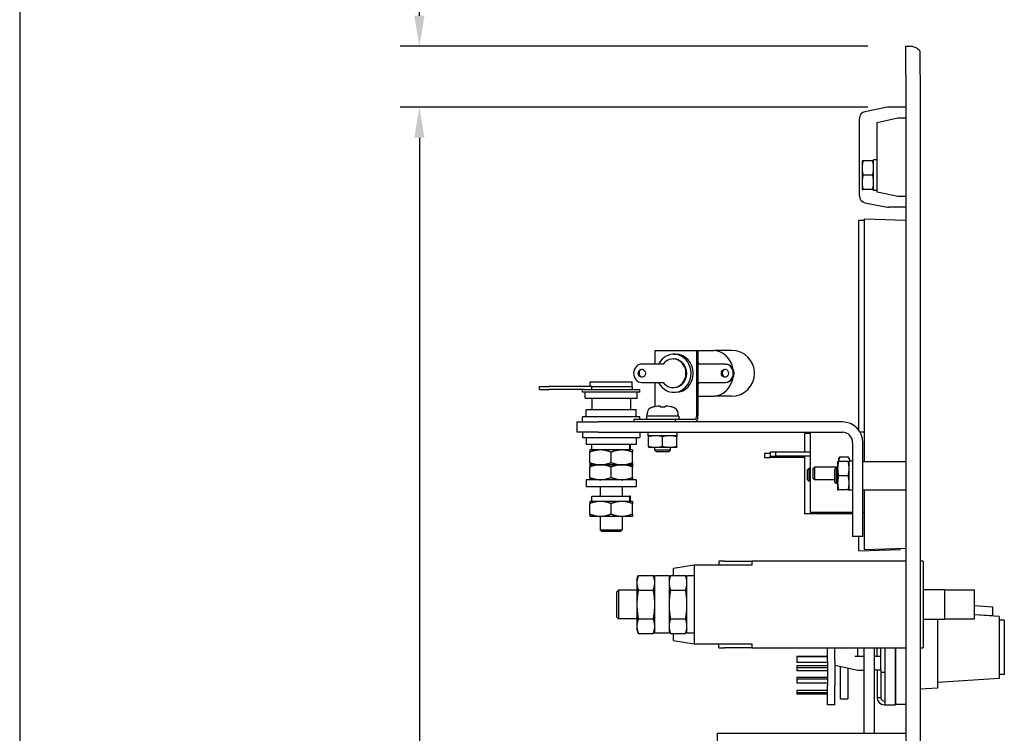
# Model space of a CAD drawing. Header units: inches. Extents: x 0 to 44.1, y 0 to 28.2.
# Tile 3 of 25: x 0 to 8.6, y 12.3 to 18.6. Entities that reach past the tile are written whole.
import ezdxf

# ---------------------------------------------------------------- set-up
doc = ezdxf.new("R2010")
doc.units = ezdxf.units.IN
doc.header["$LTSCALE"] = 0.5
doc.header["$MEASUREMENT"] = 0
doc.layers.add('AM_REFDIM', color=4, linetype='Continuous', lineweight=15)
doc.layers.add('AM_VIS', color=7, linetype='Continuous', lineweight=30)
doc.layers.add('FORMAT', color=112, linetype='Continuous')
doc.styles.get("Standard").update_dxf_attribs({"font": 'simplex.shx'})
doc.dimstyles.new('3PL NO CL$0', dxfattribs={"dimtxt": 0.1, "dimasz": 0.1, "dimexe": 0.0625, "dimexo": 0.125, "dimgap": 0.09, "dimtad": 0, "dimtih": 1, "dimtoh": 1, "dimdec": 3, "dimzin": 4, "dimdsep": 46, "dimtxsty": 'Standard', "dimcen": 0, "dimclrd": 256, "dimclre": 256, "dimclrt": 256, "dimadec": 0, "dimazin": 0, "dimtfac": 1, "dimtdec": 3, "dimtofl": 0, "dimtmove": 0, "dimatfit": 3, "dimfxl": 1, "dimtolj": 1, "dimtzin": 0, "dimarcsym": 0})

# ---------------------------------------------------------------- blocks, each defined once
blk = doc.blocks.new('*D12')
at = {"layer": 'AM_REFDIM', "lineweight": -2}
for p, q in [((7.4092, 17.7977), (3.3256, 17.7977)), ((3.4923, 17.531), (3.4923, 9.0981)), ((3.4923, 4.3456), (3.4923, 8.3514)), ((5.4509, 4.079), (3.3256, 4.079))]:
    blk.add_line(p, q, dxfattribs=at)
at = {"layer": 'AM_REFDIM'}
for points in [[(3.4478, 17.531), (3.5367, 17.531), (3.4923, 17.7977)], [(3.4478, 4.3456), (3.5367, 4.3456), (3.4923, 4.079)]]:
    blk.add_solid(points, dxfattribs=at)
at = {"layer": 'Defpoints', "color": 0}
for p in [(7.7425, 17.7977), (3.4923, 4.079), (5.7842, 4.079)]:
    blk.add_point(p, dxfattribs=at)
at = {"layer": 'AM_REFDIM', "insert": (3.4923, 8.7247), "char_height": 0.26667, "attachment_point": 5}
blk.add_mtext('\\A1;13.72', dxfattribs=at)
blk = doc.blocks.new('*D3')
at = {"layer": 'AM_REFDIM', "lineweight": -2}
for p, q in [((3.4923, 18.5956), (3.4923, 18.9645)), ((3.4923, 18.9645), (3.7589, 18.9645)), ((7.4092, 18.329), (3.3256, 18.329)), ((7.2474, 17.7965), (3.3256, 17.7965)), ((3.4923, 17.5299), (3.4923, 17.2632))]:
    blk.add_line(p, q, dxfattribs=at)
at = {"layer": 'AM_REFDIM'}
for points in [[(3.4478, 18.5956), (3.5367, 18.5956), (3.4923, 18.329)], [(3.4478, 17.5299), (3.5367, 17.5299), (3.4923, 17.7965)]]:
    blk.add_solid(points, dxfattribs=at)
at = {"layer": 'Defpoints', "color": 0}
for p in [(7.7425, 18.329), (3.4923, 17.7965), (7.5807, 17.7965)]:
    blk.add_point(p, dxfattribs=at)
at = {"layer": 'AM_REFDIM', "insert": (4.2783, 18.9645), "char_height": 0.26667, "attachment_point": 5}
blk.add_mtext('\\A1;.53', dxfattribs=at)

msp = doc.modelspace()

# ---------------------------------------------------------------- linework, layer by layer
at = {"layer": 'AM_VIS', "color": 203}
for p, q in [((7.7425, 18.079), (7.7425, 18.329)), ((7.7425, 18.329), (7.7738, 18.329)), ((7.8675, 18.079), (7.8675, 18.2866)), ((7.7425, 18.079), (7.7425, 3.579)), ((7.8675, 18.079), (7.8675, 3.579)), ((7.1175, 14.633), (7.1325, 14.648)), ((7.1175, 14.633), (7.1175, 14.525)), ((7.1325, 14.648), (7.1325, 14.51)), ((7.1465, 14.648), (7.1325, 14.648)), ((7.1175, 14.525), (7.1325, 14.51)), ((7.1465, 14.51), (7.1325, 14.51))]:
    msp.add_line(p, q, dxfattribs=at)
at = {"layer": 'AM_VIS', "color": 43}
for p, q in [((7.5807, 17.7965), (7.3848, 17.7574)), ((7.7425, 17.7977), (7.5925, 17.7977)), ((7.3365, 17.0219), (7.3365, 17.6985)), ((7.4925, 17.6642), (7.6725, 17.7042)), ((7.4925, 17.0562), (7.4925, 17.6642)), ((7.6725, 17.7042), (7.7425, 17.7042)), ((7.6725, 17.0162), (7.4925, 17.0562)), ((7.3848, 16.9631), (7.5807, 16.9239)), ((7.7425, 17.0162), (7.6725, 17.0162)), ((7.7425, 16.9227), (7.5925, 16.9227)), ((4.5425, 15.358), (4.6225, 15.358)), ((4.5425, 15.333), (4.5425, 15.358)), ((4.5425, 15.333), (4.6225, 15.333)), ((4.998, 15.358), (4.6225, 15.358)), ((4.9307, 15.333), (4.6225, 15.333)), ((4.9175, 15.308), (4.9175, 15.333)), ((4.9307, 15.333), (5.4175, 15.333)), ((4.984, 15.398), (5.351, 15.398)), ((4.984, 15.358), (4.984, 15.398)), ((4.998, 15.333), (4.998, 15.358)), ((4.998, 15.358), (5.355, 15.358)), ((5.351, 15.358), (5.351, 15.398)), ((5.355, 15.333), (5.355, 15.358)), ((5.4175, 15.308), (5.4175, 15.333)), ((4.941, 15.308), (4.9175, 15.308)), ((4.941, 15.256), (4.941, 15.308)), ((5.0175, 15.308), (4.941, 15.308)), ((4.941, 15.256), (5.394, 15.256)), ((4.999, 15.256), (4.999, 15.156)), ((5.3175, 15.308), (5.0175, 15.308)), ((5.394, 15.308), (5.3175, 15.308)), ((5.336, 15.256), (5.336, 15.156)), ((5.394, 15.256), (5.394, 15.308)), ((5.4175, 15.308), (5.394, 15.308)), ((5.4175, 15.0935), (4.9175, 15.0935)), ((4.9175, 15.0485), (4.9175, 15.0935)), ((5.4175, 15.0735), (5.4175, 15.0935)), ((4.9175, 14.9585), (4.9175, 14.9135)), ((4.9175, 14.9135), (5.4175, 14.9135)), ((5.4175, 14.9585), (5.4175, 14.9135)), ((5.0725, 14.4815), (5.0725, 14.4015)), ((5.2625, 14.4815), (5.2625, 14.4015)), ((5.0725, 14.2245), (5.0725, 14.106)), ((5.2625, 14.2245), (5.2625, 14.106)), ((5.0725, 14.106), (5.2625, 14.106)), ((5.0875, 14.091), (5.0725, 14.106)), ((5.2475, 14.091), (5.0875, 14.091)), ((5.2475, 14.091), (5.2625, 14.106)), ((7.0585, 12.9626), (7.0585, 13.0765)), ((7.1225, 12.9626), (7.1225, 13.0765)), ((7.3225, 13.004), (7.3225, 13.0765)), ((7.4905, 13.004), (7.4905, 13.0765)), ((7.5225, 13.004), (7.5225, 13.0765)), ((6.7885, 13.0006), (6.7885, 12.9954)), ((7.0585, 13.0006), (6.7885, 13.0006)), ((6.7885, 12.9954), (6.7885, 12.9471)), ((7.0585, 12.9954), (6.7885, 12.9954)), ((7.2975, 13.004), (7.377, 13.004)), ((7.467, 13.004), (7.5225, 13.004)), ((7.5225, 12.879), (7.5225, 13.004)), ((7.0585, 12.9471), (6.7885, 12.9471)), ((6.7885, 12.9183), (6.7885, 12.9009)), ((7.0585, 12.9183), (6.7885, 12.9183)), ((7.0585, 12.9626), (7.0585, 12.7466)), ((7.1225, 12.9626), (7.1225, 12.9275)), ((7.1225, 12.9275), (7.1225, 12.924)), ((7.1225, 12.924), (7.3225, 12.879)), ((7.1225, 12.924), (7.1225, 12.7466)), ((7.1725, 12.629), (7.1725, 12.9127)), ((7.0585, 12.9009), (6.7885, 12.9009)), ((6.7885, 12.9009), (6.7885, 12.8759)), ((7.0585, 12.8759), (6.7885, 12.8759)), ((7.2365, 12.8983), (7.2365, 12.629)), ((7.3225, 12.879), (7.377, 12.879)), ((7.5225, 12.879), (7.467, 12.879)), ((7.4905, 12.879), (7.4905, 12.643)), ((7.5225, 12.879), (7.5225, 12.643)), ((7.5225, 12.863), (7.5625, 12.863)), ((6.7885, 12.8165), (6.7885, 12.8023)), ((7.0585, 12.8165), (6.7885, 12.8165)), ((6.7885, 12.8023), (6.7885, 12.767)), ((7.0585, 12.8023), (6.7885, 12.8023)), ((7.0585, 12.767), (6.7885, 12.767)), ((7.0585, 12.579), (7.0585, 12.7466)), ((7.1225, 12.579), (7.1225, 12.7466)), ((6.7885, 12.7027), (6.7885, 12.6834)), ((7.0585, 12.7027), (6.7885, 12.7027)), ((6.7885, 12.6834), (6.7885, 12.6704)), ((7.0585, 12.6834), (6.7885, 12.6834)), ((7.0585, 12.6704), (6.7885, 12.6704)), ((7.1225, 12.579), (7.0585, 12.579)), ((7.1725, 12.629), (7.2365, 12.629)), ((7.4905, 12.643), (7.5225, 12.643)), ((7.5625, 12.611), (7.5545, 12.611)), ((7.5545, 12.579), (7.6525, 12.579)), ((7.6525, 12.579), (7.6525, 12.5825))]:
    msp.add_line(p, q, dxfattribs=at)
at = {"layer": 'AM_VIS', "color": 53}
for p, q in [((7.3605, 17.329), (7.3605, 17.2665)), ((7.3605, 17.329), (7.3676, 17.329)), ((7.4535, 17.329), (7.3676, 17.329)), ((7.4535, 17.329), (7.4605, 17.329)), ((7.3605, 17.2665), (7.3605, 17.1415)), ((7.3605, 17.1415), (7.3605, 17.079)), ((7.4535, 17.204), (7.3676, 17.204)), ((7.3605, 17.079), (7.3676, 17.079)), ((7.4535, 17.079), (7.3676, 17.079)), ((7.4535, 17.079), (7.4605, 17.079)), ((5.4925, 14.9275), (5.4925, 14.9205)), ((5.4925, 14.8346), (5.4925, 14.9205)), ((5.6175, 14.8346), (5.6175, 14.9205)), ((5.7425, 14.9275), (5.7425, 14.9205)), ((5.7425, 14.8346), (5.7425, 14.9205)), ((5.4925, 14.8346), (5.4925, 14.8275)), ((5.4925, 14.8275), (5.555, 14.8275)), ((5.555, 14.8275), (5.68, 14.8275)), ((5.68, 14.8275), (5.7425, 14.8275)), ((5.7425, 14.8346), (5.7425, 14.8275)), ((7.1465, 14.704), (7.1465, 14.6415)), ((7.1465, 14.704), (7.1536, 14.704)), ((7.1465, 14.6415), (7.1465, 14.5165)), ((7.2395, 14.704), (7.1536, 14.704)), ((7.2395, 14.704), (7.2465, 14.704)), ((7.2395, 14.579), (7.1536, 14.579)), ((7.1465, 14.5165), (7.1465, 14.454)), ((7.1465, 14.454), (7.1536, 14.454)), ((7.2395, 14.454), (7.1536, 14.454)), ((7.2395, 14.454), (7.2465, 14.454))]:
    msp.add_line(p, q, dxfattribs=at)
at = {"layer": 'AM_VIS', "color": 52}
for p, q in [((7.4605, 17.069), (7.4605, 17.339)), ((7.4925, 17.339), (7.4605, 17.339)), ((7.4925, 17.069), (7.4605, 17.069)), ((4.8675, 15.0485), (4.8675, 14.9585)), ((4.8675, 15.0485), (5.055, 15.0485)), ((7.1875, 15.0485), (5.055, 15.0485)), ((5.055, 14.9585), (4.8675, 14.9585)), ((5.055, 14.9585), (7.1875, 14.9585)), ((7.2775, 14.8685), (7.2775, 14.0485)), ((7.3675, 14.0485), (7.3675, 14.8685)), ((7.3675, 14.0485), (7.2775, 14.0485))]:
    msp.add_line(p, q, dxfattribs=at)
at = {"layer": 'AM_VIS', "color": 140}
for p, q in [((7.3325, 14.9752), (7.3325, 16.8114)), ((7.3325, 16.8114), (7.3825, 16.8096)), ((6.9075, 14.9464), (6.8575, 14.9464)), ((6.8575, 14.9464), (6.8575, 14.7835)), ((6.5075, 14.7714), (6.5075, 14.7364)), ((6.5575, 14.7714), (6.5075, 14.7714)), ((6.5075, 14.7364), (6.5575, 14.7364)), ((6.5575, 14.7364), (6.5575, 14.7485)), ((6.8575, 14.7364), (6.5575, 14.7364)), ((6.8575, 14.7485), (6.8575, 14.2464)), ((6.8825, 14.6304), (6.8945, 14.6424)), ((6.8825, 14.5424), (6.8825, 14.6304)), ((6.8945, 14.6424), (6.8945, 14.5304)), ((6.9075, 14.6424), (6.8945, 14.6424)), ((6.8825, 14.5424), (6.8945, 14.5304)), ((6.9075, 14.5304), (6.8945, 14.5304)), ((7.2775, 14.2464), (6.8575, 14.2464)), ((7.3325, 13.9214), (7.3325, 14.0485)), ((7.6925, 13.934), (7.6925, 13.9444)), ((7.3325, 13.9214), (7.6925, 13.934))]:
    msp.add_line(p, q, dxfattribs=at)
at = {"layer": 'AM_VIS', "color": 80}
for p, q in [((7.3825, 14.704), (7.3825, 16.8235)), ((7.3825, 16.8235), (7.7425, 16.811)), ((6.9075, 14.9585), (6.9075, 14.2585)), ((7.3825, 14.9585), (7.3434, 14.9585)), ((6.5575, 14.7835), (6.5575, 14.7485)), ((6.6075, 14.7835), (6.5575, 14.7835)), ((6.5575, 14.7485), (6.6075, 14.7485)), ((6.9075, 14.7835), (6.6075, 14.7835)), ((6.6075, 14.7485), (6.6075, 14.7835)), ((6.9075, 14.7485), (6.6075, 14.7485)), ((6.9325, 14.6425), (6.9445, 14.6545)), ((6.9325, 14.5545), (6.9325, 14.6425)), ((6.9445, 14.6545), (6.9445, 14.5425)), ((7.1465, 14.6545), (6.9445, 14.6545)), ((6.9325, 14.5545), (6.9445, 14.5425)), ((7.1175, 14.5425), (6.9445, 14.5425)), ((7.3825, 13.9335), (7.3825, 14.454)), ((7.2775, 14.2585), (6.9075, 14.2585)), ((7.3825, 14.2585), (7.3675, 14.2585)), ((7.3825, 13.9335), (7.7425, 13.9461))]:
    msp.add_line(p, q, dxfattribs=at)
at = {"layer": 'AM_VIS', "color": 113}
for p, q in [((5.5525, 15.6735), (5.915, 15.6735)), ((5.5525, 15.5536), (5.5525, 15.6735)), ((5.915, 15.1035), (5.915, 15.6735)), ((5.915, 15.6735), (5.9256, 15.6735)), ((5.9256, 15.6735), (5.9256, 15.1035)), ((5.9256, 15.6735), (6.0554, 15.6735)), ((5.708, 15.5985), (5.7147, 15.5985)), ((5.7147, 15.64), (5.7338, 15.64)), ((5.621, 15.5536), (5.4361, 15.5536)), ((6.1621, 15.5535), (5.9256, 15.5535)), ((6.1621, 15.5535), (6.1689, 15.5535)), ((5.4361, 15.3936), (5.6209, 15.3936)), ((5.5525, 15.1821), (5.5525, 15.3936)), ((5.708, 15.3485), (5.7147, 15.3485)), ((5.9256, 15.3935), (6.1621, 15.3935)), ((6.1621, 15.3935), (6.1689, 15.3935)), ((5.7147, 15.307), (5.7338, 15.307)), ((5.9256, 15.2735), (6.0554, 15.2735)), ((5.3687, 15.0735), (5.7312, 15.0735)), ((5.3687, 15.0485), (5.3687, 15.0735)), ((5.7312, 15.0485), (5.7312, 15.0735)), ((5.7312, 15.0735), (5.9023, 15.0735)), ((4.98, 14.804), (4.98, 14.7843)), ((5.0738, 14.804), (4.98, 14.804)), ((5.2613, 14.804), (5.0738, 14.804)), ((5.355, 14.804), (5.2613, 14.804)), ((5.355, 14.804), (5.355, 14.7843)), ((4.98, 14.6937), (4.98, 14.7843)), ((5.1675, 14.6937), (5.1675, 14.7843)), ((5.355, 14.6937), (5.355, 14.7843)), ((4.98, 14.6937), (4.98, 14.674)), ((4.98, 14.674), (5.0738, 14.674)), ((4.98, 14.674), (4.98, 14.6543)), ((5.0738, 14.674), (4.98, 14.674)), ((4.98, 14.5637), (4.98, 14.6543)), ((5.0738, 14.674), (5.2613, 14.674)), ((5.2613, 14.674), (5.0738, 14.674)), ((5.1675, 14.5637), (5.1675, 14.6543)), ((5.2613, 14.674), (5.355, 14.674)), ((5.355, 14.674), (5.2613, 14.674)), ((5.355, 14.6937), (5.355, 14.674)), ((5.355, 14.674), (5.355, 14.6543)), ((5.355, 14.5637), (5.355, 14.6543)), ((4.98, 14.5637), (4.98, 14.544)), ((5.355, 14.5637), (5.355, 14.544)), ((4.98, 14.3545), (4.98, 14.3348)), ((5.0738, 14.3545), (4.98, 14.3545)), ((4.98, 14.2442), (4.98, 14.3348)), ((5.2613, 14.3545), (5.0738, 14.3545)), ((5.1675, 14.2442), (5.1675, 14.3348)), ((5.355, 14.3545), (5.2613, 14.3545)), ((5.355, 14.3545), (5.355, 14.3348)), ((5.355, 14.2442), (5.355, 14.3348)), ((4.98, 14.2442), (4.98, 14.2245)), ((4.98, 14.2245), (5.0738, 14.2245)), ((5.0738, 14.2245), (5.2613, 14.2245)), ((5.2613, 14.2245), (5.355, 14.2245)), ((5.355, 14.2442), (5.355, 14.2245))]:
    msp.add_line(p, q, dxfattribs=at)
at = {"layer": 'AM_VIS', "color": 222}
for p, q in [((6.0627, 15.6734), (6.0701, 15.6736)), ((6.2201, 15.6735), (6.0701, 15.6735)), ((6.0627, 15.2737), (6.0701, 15.2735)), ((6.2201, 15.2735), (6.0701, 15.2735))]:
    msp.add_line(p, q, dxfattribs=at)
at = {"layer": 'AM_VIS', "color": 201}
for p, q in [((4.9488, 15.156), (5.3863, 15.156)), ((4.9488, 15.0935), (4.9488, 15.156)), ((5.3863, 15.0935), (5.3863, 15.156)), ((4.9488, 14.9135), (4.9488, 14.851)), ((5.3863, 14.9135), (5.3863, 14.851)), ((5.3863, 14.851), (4.9488, 14.851)), ((5.3863, 14.544), (4.9488, 14.544)), ((4.9488, 14.544), (4.9488, 14.4815)), ((5.3863, 14.544), (5.3863, 14.4815)), ((5.3863, 14.4815), (4.9488, 14.4815))]:
    msp.add_line(p, q, dxfattribs=at)
at = {"layer": 'AM_VIS', "color": 161}
for p, q in [((5.5331, 15.1789), (5.5363, 15.1789)), ((5.5945, 15.1862), (5.5945, 15.1789)), ((5.5945, 15.1789), (5.6406, 15.1789)), ((5.6406, 15.1789), (5.6406, 15.1862)), ((5.6988, 15.1789), (5.702, 15.1789)), ((5.7585, 15.0985), (5.4765, 15.0985)), ((5.4765, 15.0985), (5.4765, 15.0735)), ((5.4825, 15.0985), (5.4825, 15.1195)), ((5.7525, 15.0985), (5.7525, 15.1195)), ((5.7585, 15.0985), (5.7585, 15.0735)), ((5.5485, 14.8018), (5.5485, 14.8275)), ((5.6865, 14.8018), (5.5485, 14.8018)), ((5.5643, 14.786), (5.5485, 14.8018)), ((5.6708, 14.786), (5.6865, 14.8018)), ((5.6865, 14.8018), (5.6865, 14.8275)), ((5.6708, 14.786), (5.5643, 14.786)), ((7.377, 12.329), (7.377, 13.0765)), ((7.467, 12.329), (7.467, 13.0765))]:
    msp.add_line(p, q, dxfattribs=at)
at = {"layer": 'AM_VIS', "color": 73}
for p, q in [((5.4913, 14.9275), (5.4913, 14.9585)), ((5.744, 14.9275), (5.4913, 14.9275)), ((5.744, 14.9275), (5.744, 14.9585)), ((7.2465, 14.4527), (7.2465, 14.7055)), ((7.2775, 14.7055), (7.2465, 14.7055)), ((7.2775, 14.4527), (7.2465, 14.4527))]:
    msp.add_line(p, q, dxfattribs=at)
at = {"layer": 'AM_VIS', "color": 71}
for p, q in [((4.999, 14.804), (4.999, 14.851)), ((5.3302, 14.804), (5.3302, 14.851)), ((5.336, 14.804), (5.336, 14.851)), ((4.999, 14.4015), (5.3302, 14.4015)), ((4.999, 14.3545), (4.999, 14.4015)), ((5.336, 14.4015), (5.3302, 14.4015)), ((5.3302, 14.3545), (5.3302, 14.4015)), ((5.336, 14.3545), (5.336, 14.4015))]:
    msp.add_line(p, q, dxfattribs=at)
at = {"layer": 'AM_VIS', "color": 230}
for p, q in [((7.1545, 14.7235), (7.1677, 14.7429)), ((7.1545, 14.7235), (7.1545, 14.7068)), ((7.1677, 14.7429), (7.2394, 14.7429)), ((7.2525, 14.7235), (7.2394, 14.7429)), ((7.2525, 14.7068), (7.2525, 14.7235)), ((7.1545, 14.7068), (7.1545, 14.704)), ((7.2525, 14.7055), (7.2525, 14.7068)), ((7.2525, 14.7055), (7.2525, 14.7068))]:
    msp.add_line(p, q, dxfattribs=at)
at = {"layer": 'AM_VIS', "color": 42}
for p, q in [((7.3675, 14.704), (7.7425, 14.704)), ((7.3675, 14.454), (7.7425, 14.454))]:
    msp.add_line(p, q, dxfattribs=at)
at = {"layer": 'AM_VIS', "color": 31}
for p, q in [((5.8925, 13.7965), (5.7125, 13.768)), ((5.7125, 13.7066), (5.7125, 13.768)), ((5.8925, 13.7965), (5.8925, 13.1115)), ((6.3975, 13.7965), (5.8925, 13.7965)), ((6.1075, 13.8315), (6.1075, 13.7965)), ((6.1575, 13.8315), (6.1075, 13.8315)), ((6.1575, 13.8315), (6.21, 13.8315)), ((6.21, 13.8315), (6.3975, 13.8315)), ((7.7425, 13.8315), (6.3975, 13.8315)), ((6.3975, 13.8315), (6.3975, 13.7965)), ((7.8925, 13.8315), (7.8675, 13.8315)), ((7.8925, 13.8315), (7.8925, 13.0765)), ((5.3925, 13.6727), (5.4049, 13.7066)), ((5.4049, 13.7066), (5.5365, 13.7066)), ((5.5488, 13.6727), (5.5365, 13.7066)), ((5.5488, 13.204), (5.5488, 13.704)), ((5.6738, 13.704), (5.5488, 13.704)), ((5.6738, 13.6727), (5.6861, 13.7066)), ((5.6738, 13.704), (5.6738, 13.204)), ((5.6861, 13.7066), (5.8177, 13.7066)), ((5.83, 13.6727), (5.8177, 13.7066)), ((5.83, 13.204), (5.83, 13.704)), ((5.8925, 13.704), (5.83, 13.704)), ((5.3925, 13.6727), (5.3925, 13.6434)), ((5.3925, 13.6434), (5.3925, 13.454)), ((5.2175, 13.564), (5.2325, 13.579)), ((5.2175, 13.344), (5.2175, 13.564)), ((5.2325, 13.579), (5.2325, 13.329)), ((5.3925, 13.579), (5.2325, 13.579)), ((5.4049, 13.5803), (5.5365, 13.5803)), ((5.6861, 13.5803), (5.8177, 13.5803)), ((7.9205, 13.5815), (7.8925, 13.5815)), ((8.0832, 13.5815), (7.9205, 13.5815)), ((8.0832, 13.3265), (8.0832, 13.5815)), ((8.0832, 13.5815), (8.3425, 13.5815)), ((8.3425, 13.3265), (8.3425, 13.5815)), ((5.3925, 13.454), (5.3925, 13.2645)), ((5.2175, 13.344), (5.2325, 13.329)), ((5.3925, 13.329), (5.2325, 13.329)), ((5.3925, 13.2645), (5.3925, 13.2352)), ((5.4049, 13.3277), (5.5365, 13.3277)), ((5.6861, 13.3277), (5.8177, 13.3277)), ((7.8925, 13.3265), (7.9205, 13.3265)), ((7.9205, 13.3265), (8.0832, 13.3265)), ((8.3425, 13.3265), (8.0832, 13.3265)), ((5.3925, 13.2352), (5.4049, 13.2014)), ((5.4049, 13.2014), (5.5365, 13.2014)), ((5.5488, 13.2352), (5.5365, 13.2014)), ((5.6738, 13.204), (5.5488, 13.204)), ((5.6738, 13.2352), (5.6861, 13.2014)), ((5.6861, 13.2014), (5.8177, 13.2014)), ((5.7125, 13.14), (5.7125, 13.2014)), ((5.83, 13.2352), (5.8177, 13.2014)), ((5.8925, 13.204), (5.83, 13.204)), ((5.7125, 13.14), (5.8925, 13.1115)), ((5.8925, 13.1115), (6.3975, 13.1115)), ((6.1075, 13.0765), (6.1075, 13.1115)), ((6.1075, 13.0765), (6.1575, 13.0765)), ((6.21, 13.0765), (6.1575, 13.0765)), ((6.3975, 13.0765), (6.21, 13.0765)), ((6.3975, 13.1115), (6.3975, 13.0765)), ((6.3975, 13.0765), (7.7425, 13.0765)), ((7.5625, 12.5825), (7.5625, 13.0765)), ((7.6525, 12.5825), (7.6525, 13.0765)), ((7.6525, 13.0765), (7.6525, 12.5825)), ((7.8675, 13.0765), (7.8925, 13.0765)), ((7.6525, 12.5824), (7.7425, 12.5824))]:
    msp.add_line(p, q, dxfattribs=at)
at = {"layer": 'AM_VIS', "color": 181}
for p, q in [((8.5025, 13.4314), (8.3425, 13.4415)), ((8.5025, 13.3567), (8.5025, 13.4314)), ((8.3425, 13.3668), (8.5025, 13.3567)), ((8.5575, 13.349), (8.3425, 13.3629)), ((8.5025, 13.3567), (8.5025, 13.3525)), ((8.5575, 13.349), (8.5575, 12.809)), ((8.0175, 13.3265), (8.0175, 12.7237)), ((8.6025, 13.3165), (8.5575, 13.3165)), ((8.6025, 13.3165), (8.6025, 12.8415)), ((8.6025, 12.8415), (8.5575, 12.8415)), ((8.5575, 12.809), (8.0175, 12.774)), ((8.0175, 12.7237), (7.8675, 12.714))]:
    msp.add_line(p, q, dxfattribs=at)
at = {"layer": 'AM_VIS', "color": 133}
for q in [(7.7425, 12.329), (6.0925, 11.579)]:
    msp.add_line((6.0925, 12.329), q, dxfattribs=at)
at = {"layer": 'AM_VIS', "color": 203}
msp.add_arc((7.7738, 18.204), 0.125, 41.40962, 90, dxfattribs=at)
at = {"layer": 'AM_VIS', "color": 43}
for centre, radius, start, end in [((7.3965, 17.6985), 0.06, 101.30993, 180), ((7.5925, 17.7377), 0.06, 90, 101.30993), ((7.3965, 17.0219), 0.06, 180, 258.69007), ((7.5925, 16.9827), 0.06, 258.69007, 270), ((7.5545, 12.643), 0.064, 180, 270), ((7.5545, 12.643), 0.032, 180, 270)]:
    msp.add_arc(centre, radius, start, end, dxfattribs=at)
at = {"layer": 'AM_VIS', "color": 222}
msp.add_arc((6.2201, 15.4735), 0.2, 270, 90, dxfattribs=at)
at = {"layer": 'AM_VIS', "color": 161}
for centre, radius, start, end in [((5.5425, 15.1195), 0.06, 103.77415, 180), ((5.6175, 14.8135), 0.375, 103.01983, 103.77415), ((5.6175, 14.8135), 0.3743, 95.29811, 102.54217), ((5.5887, 15.1554), 0.0314, 79.42538, 100.57462), ((5.6463, 15.1554), 0.0314, 79.42538, 100.57462), ((5.6175, 14.8135), 0.3743, 77.45783, 84.70189), ((5.6175, 14.8135), 0.375, 76.22585, 76.98017), ((5.6925, 15.1195), 0.06, 0, 76.22585)]:
    msp.add_arc(centre, radius, start, end, dxfattribs=at)
at = {"layer": 'AM_VIS', "color": 52}
for radius in [0.18, 0.09]:
    msp.add_arc((7.1875, 14.8685), radius, 360, 90, dxfattribs=at)
at = {"layer": 'AM_VIS', "color": 113}
for centre, major_axis, ratio, start_param, end_param in [((6.0554, 15.4735), (0, -0.2), 0.906308, 1.75069, 3.141593), ((5.7147, 15.4735), (0, 0.1665), 0.906308, 2.071614, 7.352394), ((5.708, 15.4735), (0, -0.125), 0.906308, 5.406302, 10.30049), ((5.7147, 15.4735), (0, 0.125), 0.906308, 3.141593, 6.283185), ((5.7338, 15.4735), (0, 0.1665), 0.906308, 3.141593, 6.283185), ((5.7701, 15.4735), (0, 0.2), 0.906308, 5.123688, 5.252258), ((5.4361, 15.4736), (0, -0.08), 0.906308, 3.141593, 6.283185), ((5.4429, 15.4736), (0, 0.035), 0.906308, 0.106787, 3.034805), ((6.1689, 15.4735), (0, 0.035), 0.906308, 0.106787, 3.034805), ((6.1621, 15.4735), (0, -0.08), 0.906308, 0, 3.141593), ((6.1689, 15.4735), (0, -0.08), 0.906308, 0, 3.141593), ((6.0554, 15.4735), (0, -0.2), 0.906308, 0, 1.390264), ((5.7701, 15.4735), (0, 0.2), 0.906308, 4.17252, 4.300654), ((5.9023, 15.1035), (0, -0.03), 0.422618, 0, 1.570796), ((5.9023, 15.1035), (0, 0.055), 0.422618, 3.141593, 4.712389)]:
    msp.add_ellipse(centre, major_axis=major_axis, ratio=ratio, start_param=start_param, end_param=end_param, dxfattribs=at)
for centre in [(5.4361, 15.4736), (6.1621, 15.4735)]:
    msp.add_ellipse(centre, major_axis=(0, -0.035), ratio=0.906308, dxfattribs=at)
at = {"layer": 'AM_VIS', "color": 53}
for points, weights in [([(7.3676, 17.329), (7.3605, 17.2955), (7.3605, 17.2665)], [1, 1.03795484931, 1]), ([(7.4605, 17.2665), (7.4605, 17.2955), (7.4535, 17.329)], [1, 1.0379548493, 1]), ([(7.3605, 17.2665), (7.3605, 17.2375), (7.3676, 17.204)], [1, 1.0379548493, 1]), ([(7.4535, 17.204), (7.4605, 17.2375), (7.4605, 17.2665)], [1, 1.0379548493, 1]), ([(7.3676, 17.204), (7.3605, 17.1705), (7.3605, 17.1415)], [1, 1.0379548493, 1]), ([(7.3605, 17.1415), (7.3605, 17.1125), (7.3676, 17.079)], [1, 1.0379548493, 1]), ([(7.4605, 17.1415), (7.4605, 17.1705), (7.4535, 17.204)], [1, 1.0379548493, 1]), ([(7.4535, 17.079), (7.4605, 17.1125), (7.4605, 17.1415)], [1, 1.0379548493, 1]), ([(5.555, 14.9275), (5.526, 14.9275), (5.4925, 14.9205)], [1, 1.0379548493, 1]), ([(5.6175, 14.9205), (5.584, 14.9275), (5.555, 14.9275)], [1, 1.0379548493, 1]), ([(5.68, 14.9275), (5.651, 14.9275), (5.6175, 14.9205)], [1, 1.0379548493, 1]), ([(5.7425, 14.9205), (5.709, 14.9275), (5.68, 14.9275)], [1, 1.03795484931, 1]), ([(5.4925, 14.8346), (5.526, 14.8275), (5.555, 14.8275)], [1, 1.0379548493, 1]), ([(5.555, 14.8275), (5.584, 14.8275), (5.6175, 14.8346)], [1, 1.0379548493, 1]), ([(5.6175, 14.8346), (5.651, 14.8275), (5.68, 14.8275)], [1, 1.0379548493, 1]), ([(5.68, 14.8275), (5.709, 14.8275), (5.7425, 14.8346)], [1, 1.0379548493, 1]), ([(7.1536, 14.704), (7.1465, 14.6705), (7.1465, 14.6415)], [1, 1.03795484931, 1]), ([(7.1465, 14.6415), (7.1465, 14.6125), (7.1536, 14.579)], [1, 1.0379548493, 1]), ([(7.2465, 14.6415), (7.2465, 14.6705), (7.2395, 14.704)], [1, 1.0379548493, 1]), ([(7.2395, 14.579), (7.2465, 14.6125), (7.2465, 14.6415)], [1, 1.0379548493, 1]), ([(7.1536, 14.579), (7.1465, 14.5455), (7.1465, 14.5165)], [1, 1.0379548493, 1]), ([(7.2465, 14.5165), (7.2465, 14.5455), (7.2395, 14.579)], [1, 1.0379548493, 1]), ([(7.1465, 14.5165), (7.1465, 14.4875), (7.1536, 14.454)], [1, 1.0379548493, 1]), ([(7.2395, 14.454), (7.2465, 14.4875), (7.2465, 14.5165)], [1, 1.0379548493, 1])]:
    msp.add_rational_spline(points, weights, degree=2, dxfattribs=at)
at = {"layer": 'AM_VIS', "color": 113}
for points in [[(5.0738, 14.804), (5.0303, 14.804), (4.98, 14.7843)], [(5.1675, 14.7843), (5.1173, 14.804), (5.0738, 14.804)], [(5.2613, 14.804), (5.2178, 14.804), (5.1675, 14.7843)], [(5.355, 14.7843), (5.3048, 14.804), (5.2613, 14.804)], [(4.98, 14.6937), (5.0303, 14.674), (5.0738, 14.674)], [(5.0738, 14.674), (5.0303, 14.674), (4.98, 14.6543)], [(5.0738, 14.674), (5.1173, 14.674), (5.1675, 14.6937)], [(5.1675, 14.6543), (5.1173, 14.674), (5.0738, 14.674)], [(5.1675, 14.6937), (5.2178, 14.674), (5.2613, 14.674)], [(5.2613, 14.674), (5.2178, 14.674), (5.1675, 14.6543)], [(5.2613, 14.674), (5.3048, 14.674), (5.355, 14.6937)], [(5.355, 14.6543), (5.3048, 14.674), (5.2613, 14.674)], [(4.98, 14.5637), (5.0303, 14.544), (5.0738, 14.544)], [(5.0738, 14.544), (5.1173, 14.544), (5.1675, 14.5637)], [(5.1675, 14.5637), (5.2178, 14.544), (5.2613, 14.544)], [(5.2613, 14.544), (5.3048, 14.544), (5.355, 14.5637)], [(5.0738, 14.3545), (5.0303, 14.3545), (4.98, 14.3348)], [(5.1675, 14.3348), (5.1173, 14.3545), (5.0738, 14.3545)], [(5.2613, 14.3545), (5.2178, 14.3545), (5.1675, 14.3348)], [(5.355, 14.3348), (5.3048, 14.3545), (5.2613, 14.3545)], [(4.98, 14.2442), (5.0303, 14.2245), (5.0738, 14.2245)], [(5.0738, 14.2245), (5.1173, 14.2245), (5.1675, 14.2442)], [(5.1675, 14.2442), (5.2178, 14.2245), (5.2613, 14.2245)], [(5.2613, 14.2245), (5.3048, 14.2245), (5.355, 14.2442)]]:
    msp.add_rational_spline(points, [1, 1.0379548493, 1], degree=2, dxfattribs=at)
at = {"layer": 'AM_VIS', "color": 230}
for points, weights in [([(7.1677, 14.7429), (7.1545, 14.7235), (7.1545, 14.7068)], [1, 1.0379548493, 1]), ([(7.2525, 14.7068), (7.2525, 14.7235), (7.2394, 14.7429)], [1, 1.0379548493, 1]), ([(7.1545, 14.7068), (7.1545, 14.7054), (7.1546, 14.704)], [1, 1.00309171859, 1.00567974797])]:
    msp.add_rational_spline(points, weights, degree=2, dxfattribs=at)
at = {"layer": 'AM_VIS', "color": 31}
for points, weights in [([(5.4049, 13.7066), (5.3925, 13.6727), (5.3925, 13.6434)], [1, 1.0379548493, 1]), ([(5.5488, 13.6434), (5.5488, 13.6727), (5.5365, 13.7066)], [1, 1.0379548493, 1]), ([(5.6861, 13.7066), (5.6738, 13.6727), (5.6738, 13.6434)], [1, 1.0379548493, 1]), ([(5.83, 13.6434), (5.83, 13.6727), (5.8177, 13.7066)], [1, 1.0379548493, 1]), ([(5.3925, 13.6434), (5.3925, 13.6141), (5.4049, 13.5803)], [1, 1.0379548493, 1]), ([(5.5365, 13.5803), (5.5488, 13.6141), (5.5488, 13.6434)], [1, 1.0379548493, 1]), ([(5.6738, 13.6434), (5.6738, 13.6141), (5.6861, 13.5803)], [1, 1.0379548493, 1]), ([(5.8177, 13.5803), (5.83, 13.6141), (5.83, 13.6434)], [1, 1.0379548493, 1]), ([(5.4049, 13.5803), (5.3925, 13.5126), (5.3925, 13.454)], [1, 1.0379548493, 1]), ([(5.5488, 13.454), (5.5488, 13.5126), (5.5365, 13.5803)], [1, 1.0379548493, 1]), ([(5.6861, 13.5803), (5.6738, 13.5126), (5.6738, 13.454)], [1, 1.0379548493, 1]), ([(5.83, 13.454), (5.83, 13.5126), (5.8177, 13.5803)], [1, 1.0379548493, 1]), ([(5.3925, 13.454), (5.3925, 13.3954), (5.4049, 13.3277)], [1, 1.0379548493, 1]), ([(5.5365, 13.3277), (5.5488, 13.3954), (5.5488, 13.454)], [1, 1.0379548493, 1]), ([(5.6738, 13.454), (5.6738, 13.3954), (5.6861, 13.3277)], [1, 1.0379548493, 1]), ([(5.8177, 13.3277), (5.83, 13.3954), (5.83, 13.454)], [1, 1.0379548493, 1]), ([(5.4049, 13.3277), (5.3925, 13.2938), (5.3925, 13.2645)], [1, 1.0379548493, 1]), ([(5.3925, 13.2645), (5.3925, 13.2352), (5.4049, 13.2014)], [1, 1.0379548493, 1]), ([(5.5488, 13.2645), (5.5488, 13.2938), (5.5365, 13.3277)], [1, 1.03795484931, 1]), ([(5.5365, 13.2014), (5.5488, 13.2352), (5.5488, 13.2645)], [1, 1.03795484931, 1]), ([(5.6861, 13.3277), (5.6738, 13.2938), (5.6738, 13.2645)], [1, 1.0379548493, 1]), ([(5.6738, 13.2645), (5.6738, 13.2352), (5.6861, 13.2014)], [1, 1.0379548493, 1]), ([(5.83, 13.2645), (5.83, 13.2938), (5.8177, 13.3277)], [1, 1.03795484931, 1]), ([(5.8177, 13.2014), (5.83, 13.2352), (5.83, 13.2645)], [1, 1.03795484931, 1])]:
    msp.add_rational_spline(points, weights, degree=2, dxfattribs=at)
at = {"layer": 'FORMAT'}
msp.add_line((0, 28.1909), (0, 0.44), dxfattribs=at)

# ---------------------------------------------------------------- dimensions: what is measured, and where the dimension line sits
at = {"layer": 'AM_REFDIM'}
for base, p1, p2, picture, middle in [((3.4923, 17.7965), (7.7425, 18.329), (7.5807, 17.7965), '*D3', (4.2783, 18.9645)), ((3.4923, 4.079), (7.7425, 17.7977), (5.7842, 4.079), '*D12', (3.4923, 8.7247))]:
    dim = msp.add_linear_dim(base=base, p1=p1, p2=p2, angle=90, dimstyle='3PL NO CL$0', override={"dimscale": 2.666667, "dimdec": 2, "dimlfac": 1}, dxfattribs=at)
    dim.commit()
    dim.dimension.update_dxf_attribs({"geometry": picture, "text_midpoint": middle, "dimtype": 128})

doc.saveas('drawing.dxf')
